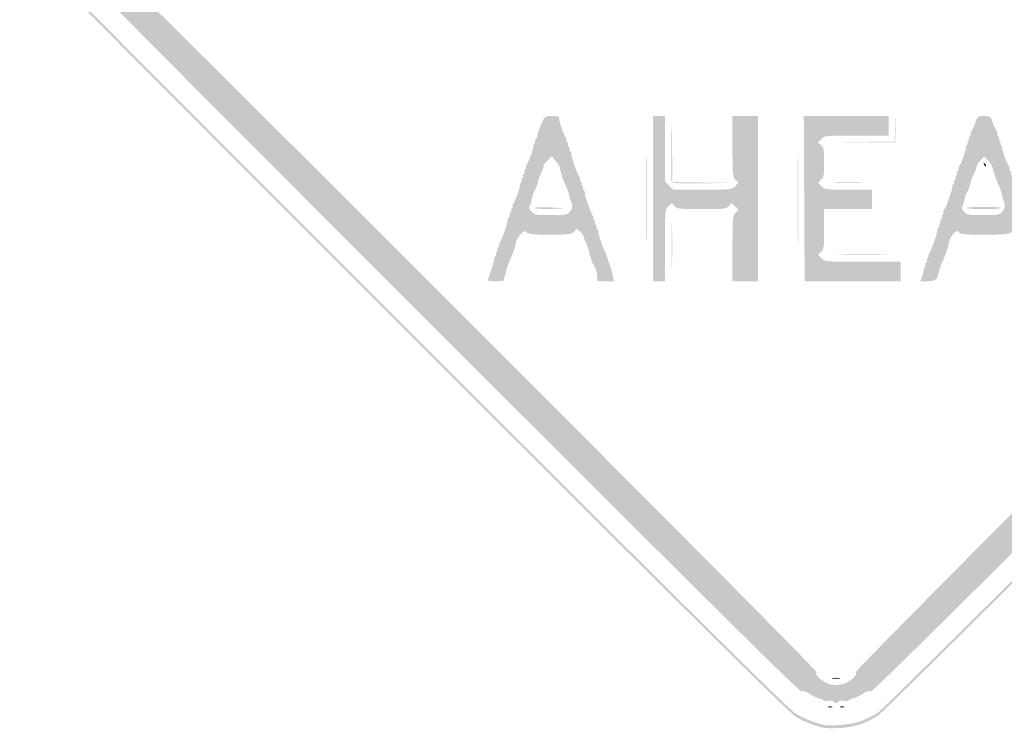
# Model space of a CAD drawing. Header units: inches. Extents: x -25.6 to 25.6, y -25.4 to 25.5.
# Tile 1 of 9: x -25.6 to 5.3, y -25.4 to -3.2. Entities that reach past the tile are written whole.
import ezdxf

# ---------------------------------------------------------------- set-up
doc = ezdxf.new("R2010")
doc.units = ezdxf.units.IN
doc.header["$MEASUREMENT"] = 0

msp = doc.modelspace()

# ---------------------------------------------------------------- hatches: boundary and pattern name
h = msp.add_hatch(color=7)
edge = h.paths.add_edge_path()
edge.add_spline(control_points=[(-0.401, -25.427), (-0.73, -25.343), (-1.002, -25.234), (-1.249, -25.09), (-1.471, -24.96), (-4.006, -22.452), (-13.073, -13.393), (-19.42, -7.051), (-24.718, -1.732), (-24.846, -1.573), (-25.518, -0.737), (-25.628, 0.167), (-25.17, 1.077), (-24.993, 1.429), (-24.691, 1.735), (-13.142, 13.271)], knot_values=[0, 0, 0, 0, 1, 1, 1, 2, 2, 2, 3, 3, 3, 4, 4, 4, 5, 5, 5, 5], degree=3, periodic=0)
edge.add_line((-13.142, 13.271), (-1.296, 25.104))
edge.add_line((-1.296, 25.104), (-0.964, 25.234))
edge.add_spline(control_points=[(-0.964, 25.234), (-0.48, 25.425), (-0.074, 25.482), (0.326, 25.416), (0.675, 25.358), (1.173, 25.164), (1.367, 25.011), (1.432, 24.959), (6.773, 19.634), (13.237, 13.177), (24.952, 1.475), (24.99, 1.437), (25.175, 1.061), (25.632, 0.135), (25.512, -0.754), (24.816, -1.603), (24.365, -2.153), (1.6, -24.862), (1.32, -25.041), (0.914, -25.3), (0.551, -25.417), (0.094, -25.435), (-0.126, -25.444), (-0.349, -25.44), (-0.401, -25.427)], knot_values=[0, 0, 0, 0, 1, 1, 1, 2, 2, 2, 3, 3, 3, 4, 4, 4, 5, 5, 5, 6, 6, 6, 7, 7, 7, 8, 8, 8, 8], degree=3, periodic=0)
edge = h.paths.add_edge_path(flags=0)
edge.add_spline(control_points=[(0.778, -25.219), (0.933, -25.16), (1.177, -25.038), (1.32, -24.947), (1.6, -24.768), (24.271, -2.153), (24.722, -1.603), (25.418, -0.754), (25.538, 0.135), (25.081, 1.061), (24.895, 1.437), (24.857, 1.476), (13.143, 13.183), (1.534, 24.785), (1.386, 24.93), (1.037, 25.095), (0.364, 25.414), (-0.234, 25.427), (-0.964, 25.14)], knot_values=[0, 0, 0, 0, 1, 1, 1, 2, 2, 2, 3, 3, 3, 4, 4, 4, 5, 5, 5, 6, 6, 6, 6], degree=3, periodic=0)
edge.add_line((-0.964, 25.14), (-1.296, 25.01))
edge.add_line((-1.296, 25.01), (-13.095, 13.224))
edge.add_spline(control_points=[(-13.095, 13.224), (-24.597, 1.734), (-24.899, 1.429), (-25.076, 1.077), (-25.534, 0.167), (-25.423, -0.737), (-24.752, -1.573), (-24.624, -1.732), (-19.347, -7.03), (-13.026, -13.346), (-3.996, -22.368), (-1.471, -24.865), (-1.249, -24.995), (-1.002, -25.14), (-0.73, -25.248), (-0.401, -25.332), (-0.181, -25.389), (0.501, -25.323), (0.778, -25.219)], knot_values=[0, 0, 0, 0, 1, 1, 1, 2, 2, 2, 3, 3, 3, 4, 4, 4, 5, 5, 5, 6, 6, 6, 6], degree=3, periodic=0)
h = msp.add_hatch(color=7)
edge = h.paths.add_edge_path()
edge.add_spline(control_points=[(-0.074, -24.603), (-0.091, -24.574), (-0.164, -24.562), (-0.235, -24.576), (-0.305, -24.591), (-0.383, -24.583), (-0.407, -24.559), (-0.43, -24.535), (-0.495, -24.509), (-0.55, -24.5), (-0.605, -24.492), (-0.734, -24.429), (-0.837, -24.361), (-0.979, -24.267), (-1.038, -24.25), (-1.079, -24.291), (-1.12, -24.332), (-3.971, -21.508), (-12.74, -12.74), (-21.797, -3.683), (-24.333, -1.121), (-24.289, -1.077), (-24.244, -1.033), (-24.258, -0.986), (-24.351, -0.864), (-24.417, -0.778), (-24.458, -0.707), (-24.443, -0.707), (-24.428, -0.707), (-24.442, -0.659), (-24.474, -0.601), (-24.506, -0.543), (-24.535, -0.474), (-24.539, -0.448), (-24.543, -0.422), (-24.55, -0.39), (-24.555, -0.377), (-24.568, -0.343), (-24.57, 0.298), (-24.557, 0.354), (-24.551, 0.379), (-24.543, 0.422), (-24.538, 0.448), (-24.525, 0.534), (-24.28, 0.983), (-24.229, 1.014), (-24.194, 1.036), (-24.196, 1.067), (-24.236, 1.115), (-24.285, 1.174), (-22.46, 3.019), (-12.763, 12.716), (-3.318, 22.162), (-1.22, 24.237), (-1.165, 24.192), (-1.113, 24.148), (-1.082, 24.155), (-1.019, 24.224), (-0.945, 24.306), (-0.772, 24.395), (-0.448, 24.518), (-0.37, 24.547), (-0.169, 24.571), (0, 24.571), (0.169, 24.571), (0.37, 24.547), (0.448, 24.518), (0.754, 24.402), (0.946, 24.307), (0.996, 24.246), (1.038, 24.196), (1.064, 24.194), (1.117, 24.238), (1.173, 24.285), (3.192, 22.288), (12.716, 12.763), (22.241, 3.239), (24.237, 1.22), (24.191, 1.164), (24.147, 1.111), (24.151, 1.084), (24.21, 1.035), (24.282, 0.974), (24.524, 0.544), (24.538, 0.448), (24.543, 0.422), (24.551, 0.379), (24.557, 0.354), (24.57, 0.298), (24.568, -0.343), (24.555, -0.377), (24.55, -0.39), (24.543, -0.422), (24.539, -0.448), (24.535, -0.474), (24.506, -0.543), (24.474, -0.601), (24.442, -0.659), (24.428, -0.707), (24.443, -0.707), (24.458, -0.707), (24.417, -0.778), (24.351, -0.864), (24.258, -0.986), (24.244, -1.033), (24.289, -1.077), (24.333, -1.121), (21.797, -3.683), (12.74, -12.74), (3.971, -21.508), (1.12, -24.332), (1.079, -24.291), (1.038, -24.25), (0.979, -24.267), (0.837, -24.361), (0.734, -24.429), (0.605, -24.492), (0.55, -24.5), (0.495, -24.509), (0.43, -24.535), (0.407, -24.559), (0.383, -24.583), (0.305, -24.591), (0.235, -24.576), (0.164, -24.562), (0.091, -24.574), (0.074, -24.603), (0.056, -24.631), (0.023, -24.654), (0, -24.654), (-0.023, -24.654), (-0.056, -24.631), (-0.074, -24.603)], knot_values=[0, 0, 0, 0, 1, 1, 1, 2, 2, 2, 3, 3, 3, 4, 4, 4, 5, 5, 5, 6, 6, 6, 7, 7, 7, 8, 8, 8, 9, 9, 9, 10, 10, 10, 11, 11, 11, 12, 12, 12, 13, 13, 13, 14, 14, 14, 15, 15, 15, 16, 16, 16, 17, 17, 17, 18, 18, 18, 19, 19, 19, 20, 20, 20, 21, 21, 21, 22, 22, 22, 23, 23, 23, 24, 24, 24, 25, 25, 25, 26, 26, 26, 27, 27, 27, 28, 28, 28, 29, 29, 29, 30, 30, 30, 31, 31, 31, 32, 32, 32, 33, 33, 33, 34, 34, 34, 35, 35, 35, 36, 36, 36, 37, 37, 37, 38, 38, 38, 39, 39, 39, 40, 40, 40, 41, 41, 41, 42, 42, 42, 43, 43, 43, 44, 44, 44, 44], degree=3, periodic=0)
edge = h.paths.add_edge_path(flags=0)
edge.add_spline(control_points=[(0.296, -24.024), (0.496, -23.939), (0.687, -23.734), (0.611, -23.687), (0.575, -23.665), (4.673, -19.533), (12.096, -12.111), (20.323, -3.884), (23.652, -0.583), (23.692, -0.616), (23.762, -0.674), (24.059, -0.35), (24.023, -0.256), (24.01, -0.22), (24.019, -0.179), (24.044, -0.164), (24.097, -0.131), (24.104, 0.11), (24.053, 0.161), (24.019, 0.195), (24.013, 0.216), (24, 0.341), (23.997, 0.373), (21.476, 2.918), (18.399, 5.996), (14.658, 9.737), (12.786, 11.578), (12.752, 11.55), (12.676, 11.487), (0.592, 23.578), (0.661, 23.647), (0.697, 23.683), (0.664, 23.74), (0.543, 23.846), (0.45, 23.928), (0.348, 23.997), (0.317, 24), (0.217, 24.009), (0.167, 24.022), (0.082, 24.061), (0.037, 24.082), (-0.037, 24.082), (-0.082, 24.061), (-0.167, 24.022), (-0.217, 24.009), (-0.317, 24), (-0.348, 23.997), (-0.45, 23.928), (-0.543, 23.846), (-0.664, 23.74), (-0.697, 23.683), (-0.661, 23.647), (-0.592, 23.578), (-12.676, 11.487), (-12.752, 11.55), (-12.786, 11.578), (-14.658, 9.737), (-18.399, 5.996), (-21.476, 2.918), (-23.997, 0.373), (-24, 0.341), (-24.013, 0.216), (-24.019, 0.195), (-24.053, 0.161), (-24.104, 0.11), (-24.097, -0.131), (-24.044, -0.164), (-24.019, -0.179), (-24.009, -0.218), (-24.021, -0.249), (-24.056, -0.341), (-23.76, -0.673), (-23.693, -0.617), (-23.652, -0.583), (-20.436, -3.77), (-12.096, -12.111), (-4.673, -19.533), (-0.575, -23.665), (-0.611, -23.687), (-0.651, -23.712), (-0.636, -23.756), (-0.557, -23.84), (-0.34, -24.076), (0.002, -24.15), (0.296, -24.024)], knot_values=[0, 0, 0, 0, 1, 1, 1, 2, 2, 2, 3, 3, 3, 4, 4, 4, 5, 5, 5, 6, 6, 6, 7, 7, 7, 8, 8, 8, 9, 9, 9, 10, 10, 10, 11, 11, 11, 12, 12, 12, 13, 13, 13, 14, 14, 14, 15, 15, 15, 16, 16, 16, 17, 17, 17, 18, 18, 18, 19, 19, 19, 20, 20, 20, 21, 21, 21, 22, 22, 22, 23, 23, 23, 24, 24, 24, 25, 25, 25, 26, 26, 26, 27, 27, 27, 28, 28, 28, 28], degree=3, periodic=0)
h = msp.add_hatch(color=7)
edge = h.paths.add_edge_path()
edge.add_spline(control_points=[(-10.937, -11.393), (-10.937, -11.384), (-10.885, -11.225), (-10.822, -11.039), (-10.758, -10.853), (-10.718, -10.701), (-10.733, -10.701), (-10.748, -10.701), (-10.733, -10.669), (-10.701, -10.63), (-10.669, -10.591), (-10.658, -10.559), (-10.677, -10.559), (-10.697, -10.559), (-10.686, -10.528), (-10.654, -10.489), (-10.621, -10.45), (-10.611, -10.418), (-10.63, -10.418), (-10.649, -10.418), (-10.639, -10.386), (-10.607, -10.347), (-10.574, -10.308), (-10.564, -10.277), (-10.583, -10.277), (-10.602, -10.277), (-10.594, -10.248), (-10.564, -10.212), (-10.5, -10.134), (-10.271, -9.475), (-10.309, -9.475), (-10.323, -9.475), (-10.309, -9.443), (-10.277, -9.405), (-10.244, -9.366), (-10.234, -9.334), (-10.253, -9.334), (-10.272, -9.334), (-10.262, -9.302), (-10.229, -9.263), (-10.197, -9.224), (-10.187, -9.192), (-10.206, -9.192), (-10.225, -9.192), (-10.215, -9.161), (-10.182, -9.122), (-10.15, -9.083), (-10.139, -9.051), (-10.159, -9.051), (-10.178, -9.051), (-10.17, -9.022), (-10.141, -8.987), (-10.076, -8.909), (-9.894, -8.391), (-9.931, -8.391), (-9.946, -8.391), (-9.932, -8.359), (-9.899, -8.32), (-9.867, -8.281), (-9.857, -8.25), (-9.876, -8.25), (-9.895, -8.25), (-9.885, -8.218), (-9.852, -8.179), (-9.82, -8.14), (-9.809, -8.108), (-9.829, -8.108), (-9.848, -8.108), (-9.837, -8.076), (-9.805, -8.037), (-9.773, -7.999), (-9.762, -7.967), (-9.782, -7.967), (-9.801, -7.967), (-9.79, -7.935), (-9.758, -7.896), (-9.726, -7.857), (-9.715, -7.825), (-9.735, -7.825), (-9.754, -7.825), (-9.746, -7.796), (-9.716, -7.761), (-9.652, -7.683), (-9.47, -7.165), (-9.507, -7.165), (-9.522, -7.165), (-9.508, -7.134), (-9.475, -7.095), (-9.443, -7.056), (-9.432, -7.024), (-9.452, -7.024), (-9.471, -7.024), (-9.465, -6.997), (-9.438, -6.965), (-9.411, -6.933), (-9.387, -6.89), (-9.385, -6.871), (-9.383, -6.851), (-9.378, -6.825), (-9.375, -6.812), (-9.372, -6.799), (-9.364, -6.767), (-9.357, -6.741), (-9.351, -6.715), (-9.34, -6.683), (-9.334, -6.67), (-9.327, -6.657), (-9.317, -6.631), (-9.312, -6.611), (-9.306, -6.592), (-9.266, -6.497), (-9.223, -6.399), (-9.147, -6.229), (-9.136, -6.223), (-8.906, -6.223), (-8.775, -6.223), (-8.68, -6.241), (-8.694, -6.264), (-8.724, -6.313), (-8.557, -6.82), (-8.48, -6.913), (-8.451, -6.948), (-8.442, -6.977), (-8.462, -6.977), (-8.481, -6.977), (-8.47, -7.009), (-8.438, -7.047), (-8.406, -7.086), (-8.395, -7.118), (-8.415, -7.118), (-8.434, -7.118), (-8.423, -7.15), (-8.391, -7.189), (-8.359, -7.228), (-8.348, -7.26), (-8.367, -7.26), (-8.387, -7.26), (-8.376, -7.291), (-8.344, -7.33), (-8.312, -7.369), (-8.297, -7.401), (-8.312, -7.401), (-8.349, -7.401), (-8.121, -8.06), (-8.056, -8.138), (-8.026, -8.173), (-8.018, -8.202), (-8.037, -8.202), (-8.057, -8.202), (-8.046, -8.234), (-8.014, -8.273), (-7.982, -8.312), (-7.971, -8.344), (-7.99, -8.344), (-8.01, -8.344), (-7.999, -8.376), (-7.967, -8.415), (-7.934, -8.453), (-7.924, -8.485), (-7.943, -8.485), (-7.962, -8.485), (-7.952, -8.517), (-7.92, -8.556), (-7.887, -8.595), (-7.873, -8.627), (-7.887, -8.627), (-7.925, -8.627), (-7.696, -9.285), (-7.632, -9.363), (-7.602, -9.399), (-7.594, -9.428), (-7.613, -9.428), (-7.632, -9.428), (-7.622, -9.46), (-7.59, -9.499), (-7.557, -9.538), (-7.547, -9.57), (-7.566, -9.57), (-7.585, -9.57), (-7.575, -9.601), (-7.542, -9.64), (-7.51, -9.679), (-7.5, -9.711), (-7.519, -9.711), (-7.538, -9.711), (-7.528, -9.743), (-7.495, -9.782), (-7.463, -9.821), (-7.449, -9.852), (-7.463, -9.852), (-7.493, -9.852), (-7.334, -10.336), (-7.274, -10.431), (-7.254, -10.463), (-7.235, -10.505), (-7.231, -10.524), (-7.227, -10.544), (-7.219, -10.57), (-7.212, -10.583), (-7.206, -10.596), (-7.195, -10.628), (-7.189, -10.654), (-7.182, -10.68), (-7.172, -10.711), (-7.165, -10.724), (-7.159, -10.737), (-7.148, -10.769), (-7.142, -10.795), (-7.135, -10.821), (-7.125, -10.853), (-7.118, -10.866), (-7.112, -10.879), (-7.101, -10.911), (-7.095, -10.937), (-7.088, -10.963), (-7.079, -10.989), (-7.073, -10.996), (-7.068, -11.002), (-7.057, -11.039), (-7.049, -11.078), (-7.041, -11.117), (-7.019, -11.207), (-7, -11.278)], knot_values=[0, 0, 0, 0, 1, 1, 1, 2, 2, 2, 3, 3, 3, 4, 4, 4, 5, 5, 5, 6, 6, 6, 7, 7, 7, 8, 8, 8, 9, 9, 9, 10, 10, 10, 11, 11, 11, 12, 12, 12, 13, 13, 13, 14, 14, 14, 15, 15, 15, 16, 16, 16, 17, 17, 17, 18, 18, 18, 19, 19, 19, 20, 20, 20, 21, 21, 21, 22, 22, 22, 23, 23, 23, 24, 24, 24, 25, 25, 25, 26, 26, 26, 27, 27, 27, 28, 28, 28, 29, 29, 29, 30, 30, 30, 31, 31, 31, 32, 32, 32, 33, 33, 33, 34, 34, 34, 35, 35, 35, 36, 36, 36, 37, 37, 37, 38, 38, 38, 39, 39, 39, 40, 40, 40, 41, 41, 41, 42, 42, 42, 43, 43, 43, 44, 44, 44, 45, 45, 45, 46, 46, 46, 47, 47, 47, 48, 48, 48, 49, 49, 49, 50, 50, 50, 51, 51, 51, 52, 52, 52, 53, 53, 53, 54, 54, 54, 55, 55, 55, 56, 56, 56, 57, 57, 57, 58, 58, 58, 59, 59, 59, 60, 60, 60, 61, 61, 61, 62, 62, 62, 63, 63, 63, 64, 64, 64, 65, 65, 65, 66, 66, 66, 67, 67, 67, 68, 68, 68, 69, 69, 69, 70, 70, 70, 71, 71, 71, 72, 72, 72, 73, 73, 73, 74, 74, 74, 74], degree=3, periodic=0)
edge.add_line((-7, -11.278), (-6.967, -11.408))
edge.add_line((-6.967, -11.408), (-7.264, -11.408))
edge.add_spline(control_points=[(-7.264, -11.408), (-7.483, -11.408), (-7.547, -11.394), (-7.509, -11.355), (-7.458, -11.305), (-7.523, -11.033), (-7.623, -10.875), (-7.643, -10.844), (-7.662, -10.803), (-7.665, -10.783), (-7.669, -10.764), (-7.677, -10.737), (-7.684, -10.724), (-7.69, -10.711), (-7.701, -10.68), (-7.707, -10.654), (-7.714, -10.628), (-7.723, -10.601), (-7.729, -10.595), (-7.734, -10.588), (-7.747, -10.535), (-7.758, -10.476), (-7.769, -10.417), (-7.813, -10.289), (-7.856, -10.193), (-7.899, -10.096), (-7.932, -10.004), (-7.929, -9.988), (-7.926, -9.972), (-7.972, -9.914), (-8.032, -9.858)], knot_values=[0, 0, 0, 0, 1, 1, 1, 2, 2, 2, 3, 3, 3, 4, 4, 4, 5, 5, 5, 6, 6, 6, 7, 7, 7, 8, 8, 8, 9, 9, 9, 10, 10, 10, 10], degree=3, periodic=0)
edge.add_line((-8.032, -9.858), (-8.139, -9.757))
edge.add_line((-8.139, -9.757), (-8.225, -9.852))
edge.add_spline(control_points=[(-8.225, -9.852), (-8.304, -9.938), (-8.37, -9.947), (-8.972, -9.947), (-9.501, -9.947), (-9.649, -9.932), (-9.713, -9.874), (-9.786, -9.808), (-9.804, -9.814), (-9.917, -9.948), (-9.985, -10.029), (-10.044, -10.125), (-10.047, -10.162), (-10.053, -10.237), (-10.07, -10.311), (-10.088, -10.347), (-10.095, -10.36), (-10.105, -10.392), (-10.112, -10.418), (-10.118, -10.444), (-10.129, -10.476), (-10.135, -10.489), (-10.142, -10.502), (-10.152, -10.528), (-10.157, -10.548), (-10.163, -10.567), (-10.203, -10.662), (-10.246, -10.759), (-10.289, -10.855), (-10.333, -10.982), (-10.344, -11.041), (-10.355, -11.1), (-10.368, -11.154), (-10.373, -11.161), (-10.378, -11.167), (-10.388, -11.194), (-10.394, -11.219), (-10.401, -11.245), (-10.411, -11.282), (-10.418, -11.302), (-10.424, -11.321), (-10.427, -11.353), (-10.424, -11.373), (-10.421, -11.392), (-10.535, -11.408), (-10.677, -11.408), (-10.82, -11.408), (-10.937, -11.401), (-10.937, -11.393)], knot_values=[0, 0, 0, 0, 1, 1, 1, 2, 2, 2, 3, 3, 3, 4, 4, 4, 5, 5, 5, 6, 6, 6, 7, 7, 7, 8, 8, 8, 9, 9, 9, 10, 10, 10, 11, 11, 11, 12, 12, 12, 13, 13, 13, 14, 14, 14, 15, 15, 15, 16, 16, 16, 16], degree=3, periodic=0)
edge = h.paths.add_edge_path(flags=0)
edge.add_spline(control_points=[(-8.361, -9.228), (-8.278, -9.134), (-8.258, -9.057), (-8.297, -8.98), (-8.303, -8.967), (-8.314, -8.935), (-8.32, -8.91), (-8.327, -8.884), (-8.336, -8.857), (-8.341, -8.851), (-8.347, -8.844), (-8.36, -8.791), (-8.371, -8.732), (-8.382, -8.672), (-8.426, -8.545), (-8.469, -8.449), (-8.512, -8.352), (-8.552, -8.257), (-8.558, -8.238), (-8.563, -8.218), (-8.573, -8.192), (-8.58, -8.179), (-8.586, -8.166), (-8.597, -8.134), (-8.603, -8.108), (-8.61, -8.082), (-8.62, -8.05), (-8.627, -8.037), (-8.645, -8.001), (-8.661, -7.927), (-8.668, -7.853), (-8.671, -7.816), (-8.73, -7.719), (-8.798, -7.638)], knot_values=[0, 0, 0, 0, 1, 1, 1, 2, 2, 2, 3, 3, 3, 4, 4, 4, 5, 5, 5, 6, 6, 6, 7, 7, 7, 8, 8, 8, 9, 9, 9, 10, 10, 10, 11, 11, 11, 11], degree=3, periodic=0)
edge.add_line((-8.798, -7.638), (-8.922, -7.49))
edge.add_line((-8.922, -7.49), (-9.055, -7.617))
edge.add_spline(control_points=[(-9.055, -7.617), (-9.128, -7.687), (-9.186, -7.757), (-9.185, -7.773), (-9.183, -7.789), (-9.186, -7.818), (-9.193, -7.837), (-9.199, -7.857), (-9.208, -7.888), (-9.212, -7.908), (-9.216, -7.927), (-9.245, -7.989), (-9.276, -8.046), (-9.308, -8.102), (-9.342, -8.198), (-9.354, -8.258), (-9.365, -8.318), (-9.378, -8.373), (-9.383, -8.379), (-9.389, -8.386), (-9.396, -8.407), (-9.4, -8.426), (-9.404, -8.446), (-9.434, -8.508), (-9.465, -8.564), (-9.496, -8.621), (-9.531, -8.716), (-9.542, -8.776), (-9.553, -8.837), (-9.564, -8.891), (-9.566, -8.898), (-9.568, -8.904), (-9.571, -8.925), (-9.574, -8.945), (-9.576, -8.964), (-9.6, -9.007), (-9.628, -9.041), (-9.664, -9.085), (-9.649, -9.132), (-9.568, -9.217), (-9.465, -9.327), (-9.43, -9.334), (-8.957, -9.334), (-8.495, -9.334), (-8.447, -9.325), (-8.361, -9.228)], knot_values=[0, 0, 0, 0, 1, 1, 1, 2, 2, 2, 3, 3, 3, 4, 4, 4, 5, 5, 5, 6, 6, 6, 7, 7, 7, 8, 8, 8, 9, 9, 9, 10, 10, 10, 11, 11, 11, 12, 12, 12, 13, 13, 13, 14, 14, 14, 15, 15, 15, 15], degree=3, periodic=0)
h = msp.add_hatch(color=7)
edge = h.paths.add_edge_path()
edge.add_line((-5.751, -8.815), (-5.751, -6.223))
edge.add_line((-5.751, -6.223), (-5.563, -6.223))
edge.add_line((-5.563, -6.223), (-5.374, -6.223))
edge.add_line((-5.374, -6.223), (-5.374, -7.251))
edge.add_line((-5.374, -7.251), (-5.374, -8.279))
edge.add_line((-5.374, -8.279), (-5.242, -8.406))
edge.add_line((-5.242, -8.406), (-5.11, -8.532))
edge.add_line((-5.11, -8.532), (-4.189, -8.532))
edge.add_spline(control_points=[(-4.189, -8.532), (-3.287, -8.532), (-3.267, -8.53), (-3.166, -8.423)], knot_values=[0, 0, 0, 0, 1, 1, 1, 1], degree=3, periodic=0)
edge.add_line((-3.166, -8.423), (-3.063, -8.313))
edge.add_line((-3.063, -8.313), (-3.158, -8.227))
edge.add_spline(control_points=[(-3.158, -8.227), (-3.247, -8.146), (-3.253, -8.083), (-3.253, -7.182)], knot_values=[0, 0, 0, 0, 1, 1, 1, 1], degree=3, periodic=0)
edge.add_line((-3.253, -7.182), (-3.253, -6.223))
edge.add_line((-3.253, -6.223), (-2.852, -6.223))
edge.add_line((-2.852, -6.223), (-2.451, -6.223))
edge.add_line((-2.451, -6.223), (-2.451, -8.815))
edge.add_line((-2.451, -8.815), (-2.451, -11.408))
edge.add_line((-2.451, -11.408), (-2.852, -11.408))
edge.add_line((-2.852, -11.408), (-3.253, -11.408))
edge.add_line((-3.253, -11.408), (-3.253, -10.386))
edge.add_spline(control_points=[(-3.253, -10.386), (-3.253, -9.427), (-3.247, -9.357), (-3.158, -9.263)], knot_values=[0, 0, 0, 0, 1, 1, 1, 1], degree=3, periodic=0)
edge.add_line((-3.158, -9.263), (-3.064, -9.162))
edge.add_line((-3.064, -9.162), (-3.174, -9.059))
edge.add_line((-3.174, -9.059), (-3.284, -8.955))
edge.add_line((-3.284, -8.955), (-3.37, -9.05))
edge.add_spline(control_points=[(-3.37, -9.05), (-3.449, -9.138), (-3.514, -9.145), (-4.219, -9.145), (-4.924, -9.145), (-4.989, -9.138), (-5.068, -9.05)], knot_values=[0, 0, 0, 0, 1, 1, 1, 2, 2, 2, 2], degree=3, periodic=0)
edge.add_line((-5.068, -9.05), (-5.154, -8.955))
edge.add_line((-5.154, -8.955), (-5.264, -9.058))
edge.add_spline(control_points=[(-5.264, -9.058), (-5.373, -9.161), (-5.374, -9.169), (-5.374, -10.285)], knot_values=[0, 0, 0, 0, 1, 1, 1, 1], degree=3, periodic=0)
edge.add_line((-5.374, -10.285), (-5.374, -11.408))
edge.add_line((-5.374, -11.408), (-5.563, -11.408))
edge.add_line((-5.563, -11.408), (-5.751, -11.408))
edge.add_line((-5.751, -11.408), (-5.751, -8.815))
h = msp.add_hatch(color=7)
edge = h.paths.add_edge_path()
edge.add_spline(control_points=[(-5.164, -8.284), (-5.177, -8.251), (-5.181, -7.768), (-5.174, -7.211)], knot_values=[0, 0, 0, 0, 1, 1, 1, 1], degree=3, periodic=0)
edge.add_line((-5.174, -7.211), (-5.16, -6.199))
edge.add_line((-5.16, -6.199), (-5.149, -7.247))
edge.add_line((-5.149, -7.247), (-5.138, -8.295))
edge.add_line((-5.138, -8.295), (-4.184, -8.309))
edge.add_line((-4.184, -8.309), (-3.229, -8.322))
edge.add_line((-3.229, -8.322), (-4.185, -8.333))
edge.add_spline(control_points=[(-4.185, -8.333), (-4.924, -8.341), (-5.147, -8.33), (-5.164, -8.284)], knot_values=[0, 0, 0, 0, 1, 1, 1, 1], degree=3, periodic=0)
h = msp.add_hatch(color=7)
edge = h.paths.add_edge_path()
edge.add_line((-1.001, -8.815), (-1.014, -6.223))
edge.add_line((-1.014, -6.223), (0.318, -6.223))
edge.add_line((0.318, -6.223), (1.65, -6.223))
edge.add_line((1.65, -6.223), (1.65, -6.529))
edge.add_line((1.65, -6.529), (1.65, -6.835))
edge.add_line((1.65, -6.835), (0.645, -6.835))
edge.add_spline(control_points=[(0.645, -6.835), (-0.347, -6.835), (-0.362, -6.837), (-0.464, -6.945)], knot_values=[0, 0, 0, 0, 1, 1, 1, 1], degree=3, periodic=0)
edge.add_line((-0.464, -6.945), (-0.567, -7.055))
edge.add_line((-0.567, -7.055), (-0.472, -7.141))
edge.add_spline(control_points=[(-0.472, -7.141), (-0.389, -7.216), (-0.377, -7.286), (-0.377, -7.684), (-0.377, -8.082), (-0.389, -8.152), (-0.472, -8.227)], knot_values=[0, 0, 0, 0, 1, 1, 1, 2, 2, 2, 2], degree=3, periodic=0)
edge.add_line((-0.472, -8.227), (-0.567, -8.313))
edge.add_line((-0.567, -8.313), (-0.464, -8.423))
edge.add_spline(control_points=[(-0.464, -8.423), (-0.364, -8.529), (-0.335, -8.532), (0.385, -8.532)], knot_values=[0, 0, 0, 0, 1, 1, 1, 1], degree=3, periodic=0)
edge.add_line((0.385, -8.532), (1.131, -8.532))
edge.add_line((1.131, -8.532), (1.131, -8.839))
edge.add_line((1.131, -8.839), (1.131, -9.145))
edge.add_line((1.131, -9.145), (0.377, -9.145))
edge.add_line((0.377, -9.145), (-0.377, -9.145))
edge.add_line((-0.377, -9.145), (-0.377, -9.774))
edge.add_spline(control_points=[(-0.377, -9.774), (-0.377, -10.345), (-0.386, -10.411), (-0.472, -10.489)], knot_values=[0, 0, 0, 0, 1, 1, 1, 1], degree=3, periodic=0)
edge.add_line((-0.472, -10.489), (-0.567, -10.575))
edge.add_line((-0.567, -10.575), (-0.464, -10.685))
edge.add_spline(control_points=[(-0.464, -10.685), (-0.361, -10.795), (-0.356, -10.795), (0.833, -10.795)], knot_values=[0, 0, 0, 0, 1, 1, 1, 1], degree=3, periodic=0)
edge.add_line((0.833, -10.795), (2.027, -10.795))
edge.add_line((2.027, -10.795), (2.027, -11.102))
edge.add_line((2.027, -11.102), (2.027, -11.408))
edge.add_line((2.027, -11.408), (0.519, -11.408))
edge.add_line((0.519, -11.408), (-0.988, -11.408))
edge.add_line((-0.988, -11.408), (-1.001, -8.815))
msp.add_hatch(color=7).paths.add_polyline_path([(0.729, -7.036), (1.835, -7.022), (1.852, -6.611), (1.868, -6.199), (1.865, -6.623), (1.862, -7.047), (0.742, -7.049), (-0.377, -7.05), (0.729, -7.036)])
h = msp.add_hatch(color=7)
edge = h.paths.add_edge_path()
edge.add_spline(control_points=[(2.711, -11.219), (2.747, -11.116), (2.765, -11.031), (2.75, -11.031), (2.735, -11.031), (2.749, -10.999), (2.781, -10.96), (2.814, -10.921), (2.824, -10.889), (2.805, -10.889), (2.786, -10.889), (2.796, -10.858), (2.828, -10.819), (2.861, -10.78), (2.871, -10.748), (2.852, -10.748), (2.833, -10.748), (2.843, -10.716), (2.876, -10.677), (2.908, -10.638), (2.918, -10.607), (2.899, -10.607), (2.88, -10.607), (2.888, -10.578), (2.918, -10.542), (2.982, -10.464), (3.211, -9.805), (3.173, -9.805), (3.159, -9.805), (3.173, -9.773), (3.206, -9.735), (3.238, -9.696), (3.248, -9.664), (3.229, -9.664), (3.21, -9.664), (3.22, -9.632), (3.253, -9.593), (3.285, -9.554), (3.296, -9.522), (3.276, -9.522), (3.257, -9.522), (3.268, -9.491), (3.3, -9.452), (3.332, -9.413), (3.343, -9.381), (3.323, -9.381), (3.304, -9.381), (3.315, -9.349), (3.347, -9.31), (3.379, -9.271), (3.39, -9.24), (3.371, -9.24), (3.351, -9.24), (3.36, -9.21), (3.389, -9.175), (3.454, -9.097), (3.682, -8.438), (3.645, -8.438), (3.63, -8.438), (3.645, -8.406), (3.677, -8.367), (3.709, -8.329), (3.72, -8.297), (3.701, -8.297), (3.681, -8.297), (3.692, -8.265), (3.724, -8.226), (3.756, -8.187), (3.767, -8.155), (3.748, -8.155), (3.728, -8.155), (3.739, -8.123), (3.771, -8.085), (3.804, -8.046), (3.814, -8.014), (3.795, -8.014), (3.775, -8.014), (3.786, -7.982), (3.818, -7.943), (3.851, -7.904), (3.861, -7.872), (3.842, -7.872), (3.823, -7.872), (3.831, -7.844), (3.86, -7.808), (3.925, -7.73), (4.107, -7.212), (4.069, -7.212), (4.055, -7.212), (4.069, -7.181), (4.101, -7.142), (4.133, -7.103), (4.144, -7.071), (4.125, -7.071), (4.105, -7.071), (4.116, -7.039), (4.148, -7), (4.181, -6.961), (4.191, -6.93), (4.172, -6.93), (4.153, -6.93), (4.163, -6.898), (4.196, -6.859), (4.228, -6.82), (4.24, -6.788), (4.224, -6.788), (4.207, -6.788), (4.223, -6.74), (4.26, -6.682), (4.296, -6.624), (4.352, -6.497), (4.382, -6.399), (4.436, -6.231), (4.448, -6.223), (4.643, -6.223), (4.839, -6.223), (4.851, -6.231), (4.904, -6.399), (4.935, -6.497), (4.99, -6.624), (5.027, -6.682), (5.063, -6.74), (5.08, -6.788), (5.063, -6.788), (5.046, -6.788), (5.059, -6.82), (5.091, -6.859), (5.123, -6.898), (5.134, -6.93), (5.115, -6.93), (5.095, -6.93), (5.106, -6.961), (5.138, -7), (5.171, -7.039), (5.181, -7.071), (5.162, -7.071), (5.143, -7.071), (5.153, -7.103), (5.185, -7.142), (5.218, -7.181), (5.232, -7.212), (5.217, -7.212), (5.18, -7.212), (5.362, -7.73), (5.427, -7.808), (5.456, -7.844), (5.464, -7.872), (5.445, -7.872), (5.425, -7.872), (5.436, -7.904), (5.468, -7.943), (5.501, -7.982), (5.511, -8.014), (5.492, -8.014), (5.473, -8.014), (5.483, -8.046), (5.515, -8.085), (5.548, -8.123), (5.558, -8.155), (5.539, -8.155), (5.52, -8.155), (5.53, -8.187), (5.563, -8.226), (5.595, -8.265), (5.605, -8.297), (5.586, -8.297), (5.567, -8.297), (5.577, -8.329), (5.61, -8.367), (5.642, -8.406), (5.656, -8.438), (5.642, -8.438), (5.604, -8.438), (5.833, -9.097), (5.898, -9.175), (5.927, -9.21), (5.935, -9.24), (5.916, -9.24), (5.897, -9.24), (5.907, -9.271), (5.94, -9.31), (5.972, -9.349), (5.983, -9.381), (5.963, -9.381), (5.944, -9.381), (5.955, -9.413), (5.987, -9.452), (6.019, -9.491), (6.03, -9.522), (6.01, -9.522), (5.991, -9.522), (6.002, -9.554), (6.034, -9.593), (6.066, -9.632), (6.077, -9.664), (6.058, -9.664), (6.038, -9.664), (6.049, -9.696), (6.081, -9.735), (6.113, -9.773), (6.128, -9.805), (6.113, -9.805), (6.076, -9.805), (6.304, -10.464), (6.369, -10.542), (6.398, -10.578), (6.407, -10.607), (6.388, -10.607), (6.368, -10.607), (6.379, -10.638), (6.411, -10.677), (6.443, -10.716), (6.454, -10.748), (6.435, -10.748), (6.415, -10.748), (6.426, -10.78), (6.458, -10.819), (6.491, -10.858), (6.501, -10.889), (6.482, -10.889), (6.463, -10.889), (6.473, -10.921), (6.505, -10.96), (6.538, -10.999), (6.552, -11.031), (6.537, -11.031), (6.522, -11.031), (6.54, -11.116), (6.576, -11.219)], knot_values=[0, 0, 0, 0, 1, 1, 1, 2, 2, 2, 3, 3, 3, 4, 4, 4, 5, 5, 5, 6, 6, 6, 7, 7, 7, 8, 8, 8, 9, 9, 9, 10, 10, 10, 11, 11, 11, 12, 12, 12, 13, 13, 13, 14, 14, 14, 15, 15, 15, 16, 16, 16, 17, 17, 17, 18, 18, 18, 19, 19, 19, 20, 20, 20, 21, 21, 21, 22, 22, 22, 23, 23, 23, 24, 24, 24, 25, 25, 25, 26, 26, 26, 27, 27, 27, 28, 28, 28, 29, 29, 29, 30, 30, 30, 31, 31, 31, 32, 32, 32, 33, 33, 33, 34, 34, 34, 35, 35, 35, 36, 36, 36, 37, 37, 37, 38, 38, 38, 39, 39, 39, 40, 40, 40, 41, 41, 41, 42, 42, 42, 43, 43, 43, 44, 44, 44, 45, 45, 45, 46, 46, 46, 47, 47, 47, 48, 48, 48, 49, 49, 49, 50, 50, 50, 51, 51, 51, 52, 52, 52, 53, 53, 53, 54, 54, 54, 55, 55, 55, 56, 56, 56, 57, 57, 57, 58, 58, 58, 59, 59, 59, 60, 60, 60, 61, 61, 61, 62, 62, 62, 63, 63, 63, 64, 64, 64, 65, 65, 65, 66, 66, 66, 67, 67, 67, 68, 68, 68, 69, 69, 69, 70, 70, 70, 71, 71, 71, 72, 72, 72, 73, 73, 73, 74, 74, 74, 75, 75, 75, 76, 76, 76, 76], degree=3, periodic=0)
edge.add_line((6.576, -11.219), (6.643, -11.408))
edge.add_line((6.643, -11.408), (6.412, -11.408))
edge.add_spline(control_points=[(6.412, -11.408), (6.181, -11.408), (6.12, -11.369), (6.094, -11.206), (6.087, -11.16), (6.046, -11.044), (6.003, -10.947), (5.96, -10.851), (5.92, -10.756), (5.914, -10.736), (5.909, -10.717), (5.899, -10.69), (5.893, -10.677), (5.886, -10.664), (5.875, -10.633), (5.869, -10.607), (5.863, -10.581), (5.853, -10.554), (5.848, -10.548), (5.842, -10.541), (5.831, -10.5), (5.823, -10.456), (5.76, -10.131), (5.521, -9.775), (5.447, -9.896), (5.427, -9.929), (5.151, -9.947), (4.67, -9.947), (4.057, -9.947), (3.913, -9.934), (3.864, -9.874), (3.811, -9.81), (3.792, -9.814), (3.696, -9.904), (3.636, -9.96), (3.572, -10.072), (3.552, -10.153), (3.533, -10.234), (3.513, -10.316), (3.509, -10.336), (3.504, -10.355), (3.495, -10.382), (3.488, -10.394), (3.482, -10.407), (3.471, -10.439), (3.465, -10.465), (3.458, -10.491), (3.448, -10.523), (3.441, -10.536), (3.435, -10.549), (3.425, -10.575), (3.419, -10.595), (3.414, -10.614), (3.374, -10.709), (3.331, -10.806), (3.288, -10.902), (3.244, -11.029), (3.233, -11.089), (3.222, -11.148), (3.208, -11.201), (3.203, -11.208), (3.198, -11.214), (3.191, -11.235), (3.187, -11.255), (3.166, -11.367), (3.083, -11.408), (2.875, -11.408)], knot_values=[0, 0, 0, 0, 1, 1, 1, 2, 2, 2, 3, 3, 3, 4, 4, 4, 5, 5, 5, 6, 6, 6, 7, 7, 7, 8, 8, 8, 9, 9, 9, 10, 10, 10, 11, 11, 11, 12, 12, 12, 13, 13, 13, 14, 14, 14, 15, 15, 15, 16, 16, 16, 17, 17, 17, 18, 18, 18, 19, 19, 19, 20, 20, 20, 21, 21, 21, 22, 22, 22, 22], degree=3, periodic=0)
edge.add_line((2.875, -11.408), (2.644, -11.408))
edge.add_line((2.644, -11.408), (2.711, -11.219))
edge = h.paths.add_edge_path(flags=0)
edge.add_spline(control_points=[(5.213, -9.228), (5.295, -9.133), (5.314, -9.053), (5.279, -8.945), (5.273, -8.925), (5.263, -8.888), (5.256, -8.862), (5.25, -8.836), (5.24, -8.81), (5.235, -8.803), (5.23, -8.797), (5.217, -8.743), (5.206, -8.684), (5.195, -8.625), (5.15, -8.498), (5.107, -8.402), (5.064, -8.305), (5.024, -8.21), (5.019, -8.191), (5.013, -8.171), (5.003, -8.145), (4.997, -8.132), (4.99, -8.119), (4.98, -8.087), (4.973, -8.061), (4.967, -8.035), (4.957, -8.009), (4.952, -8.002), (4.947, -7.996), (4.933, -7.938), (4.921, -7.874), (4.91, -7.81), (4.843, -7.698), (4.774, -7.625)], knot_values=[0, 0, 0, 0, 1, 1, 1, 2, 2, 2, 3, 3, 3, 4, 4, 4, 5, 5, 5, 6, 6, 6, 7, 7, 7, 8, 8, 8, 9, 9, 9, 10, 10, 10, 11, 11, 11, 11], degree=3, periodic=0)
edge.add_line((4.774, -7.625), (4.647, -7.493))
edge.add_line((4.647, -7.493), (4.536, -7.605))
edge.add_spline(control_points=[(4.536, -7.605), (4.475, -7.666), (4.417, -7.756), (4.408, -7.806), (4.399, -7.855), (4.387, -7.901), (4.382, -7.908), (4.377, -7.914), (4.369, -7.936), (4.365, -7.955), (4.361, -7.974), (4.331, -8.036), (4.3, -8.093), (4.269, -8.149), (4.234, -8.245), (4.223, -8.305), (4.212, -8.365), (4.198, -8.42), (4.193, -8.426), (4.188, -8.433), (4.18, -8.454), (4.176, -8.473), (4.172, -8.493), (4.143, -8.555), (4.112, -8.611), (4.08, -8.668), (4.045, -8.763), (4.034, -8.823), (4.023, -8.884), (4.01, -8.938), (4.005, -8.945), (3.999, -8.951), (3.993, -8.976), (3.989, -9), (3.986, -9.024), (3.967, -9.059), (3.948, -9.079), (3.928, -9.099), (3.958, -9.164), (4.015, -9.224), (4.11, -9.326), (4.155, -9.334), (4.62, -9.334), (5.082, -9.334), (5.129, -9.325), (5.213, -9.228)], knot_values=[0, 0, 0, 0, 1, 1, 1, 2, 2, 2, 3, 3, 3, 4, 4, 4, 5, 5, 5, 6, 6, 6, 7, 7, 7, 8, 8, 8, 9, 9, 9, 10, 10, 10, 11, 11, 11, 12, 12, 12, 13, 13, 13, 14, 14, 14, 15, 15, 15, 15], degree=3, periodic=0)
h = msp.add_hatch(color=7)
edge = h.paths.add_edge_path()
edge.add_spline(control_points=[(-5.965, -8.815), (-5.965, -7.376), (-5.959, -6.788), (-5.952, -7.507), (-5.944, -8.227), (-5.944, -9.404), (-5.952, -10.123), (-5.959, -10.843), (-5.965, -10.254), (-5.965, -8.815)], knot_values=[0, 0, 0, 0, 1, 1, 1, 2, 2, 2, 3, 3, 3, 3], degree=3, periodic=0)
h = msp.add_hatch(color=7)
edge = h.paths.add_edge_path()
edge.add_spline(control_points=[(-1.204, -8.839), (-1.204, -7.413), (-1.198, -6.823), (-1.19, -7.527), (-1.183, -8.232), (-1.183, -9.399), (-1.19, -10.12), (-1.198, -10.841), (-1.204, -10.265), (-1.204, -8.839)], knot_values=[0, 0, 0, 0, 1, 1, 1, 2, 2, 2, 3, 3, 3, 3], degree=3, periodic=0)
h = msp.add_hatch(color=7)
edge = h.paths.add_edge_path()
edge.add_spline(control_points=[(4.646, -7.745), (4.621, -7.678), (4.626, -7.672), (4.673, -7.718), (4.705, -7.75), (4.719, -7.788), (4.705, -7.803), (4.69, -7.818), (4.664, -7.791), (4.646, -7.745)], knot_values=[0, 0, 0, 0, 1, 1, 1, 2, 2, 2, 3, 3, 3, 3], degree=3, periodic=0)
h = msp.add_hatch(color=7)
edge = h.paths.add_edge_path()
edge.add_spline(control_points=[(-0.012, -8.309), (0.202, -8.3), (0.552, -8.3), (0.766, -8.309), (0.98, -8.318), (0.805, -8.325), (0.377, -8.325), (-0.051, -8.325), (-0.226, -8.318), (-0.012, -8.309)], knot_values=[0, 0, 0, 0, 1, 1, 1, 2, 2, 2, 3, 3, 3, 3], degree=3, periodic=0)
h = msp.add_hatch(color=7)
edge = h.paths.add_edge_path()
edge.add_spline(control_points=[(-9.475, -9.11), (-9.475, -9.09), (-9.311, -9.08), (-9.11, -9.087), (-8.464, -9.11), (-8.401, -9.129), (-8.945, -9.137), (-9.237, -9.142), (-9.475, -9.129), (-9.475, -9.11)], knot_values=[0, 0, 0, 0, 1, 1, 1, 2, 2, 2, 3, 3, 3, 3], degree=3, periodic=0)
h = msp.add_hatch(color=7)
edge = h.paths.add_edge_path()
edge.add_spline(control_points=[(4.101, -9.11), (4.101, -9.09), (4.345, -9.075), (4.643, -9.075), (4.941, -9.075), (5.185, -9.09), (5.185, -9.11), (5.185, -9.129), (4.941, -9.145), (4.643, -9.145), (4.345, -9.145), (4.101, -9.129), (4.101, -9.11)], knot_values=[0, 0, 0, 0, 1, 1, 1, 2, 2, 2, 3, 3, 3, 4, 4, 4, 4], degree=3, periodic=0)
h = msp.add_hatch(color=7)
edge = h.paths.add_edge_path()
edge.add_spline(control_points=[(-5.165, -10.277), (-5.165, -9.641), (-5.158, -9.382), (-5.15, -9.699), (-5.142, -10.017), (-5.142, -10.536), (-5.15, -10.854), (-5.158, -11.172), (-5.165, -10.912), (-5.165, -10.277)], knot_values=[0, 0, 0, 0, 1, 1, 1, 2, 2, 2, 3, 3, 3, 3], degree=3, periodic=0)
h = msp.add_hatch(color=7)
edge = h.paths.add_edge_path()
edge.add_spline(control_points=[(0.198, -10.571), (0.527, -10.563), (1.078, -10.563), (1.423, -10.571), (1.768, -10.579), (1.499, -10.586), (0.825, -10.586), (0.151, -10.586), (-0.131, -10.579), (0.198, -10.571)], knot_values=[0, 0, 0, 0, 1, 1, 1, 2, 2, 2, 3, 3, 3, 3], degree=3, periodic=0)
h = msp.add_hatch(color=7)
edge = h.paths.add_edge_path()
edge.add_spline(control_points=[(-0.106, -23.867), (-0.048, -23.856), (0.048, -23.856), (0.106, -23.867), (0.164, -23.878), (0.117, -23.887), (0, -23.887), (-0.117, -23.887), (-0.164, -23.878), (-0.106, -23.867)], knot_values=[0, 0, 0, 0, 1, 1, 1, 2, 2, 2, 3, 3, 3, 3], degree=3, periodic=0)
h = msp.add_hatch(color=7)
edge = h.paths.add_edge_path()
edge.add_spline(control_points=[(-0.247, -24.765), (-0.215, -24.752), (-0.162, -24.752), (-0.13, -24.765), (-0.097, -24.778), (-0.124, -24.788), (-0.189, -24.788), (-0.253, -24.788), (-0.28, -24.778), (-0.247, -24.765)], knot_values=[0, 0, 0, 0, 1, 1, 1, 2, 2, 2, 3, 3, 3, 3], degree=3, periodic=0)
h = msp.add_hatch(color=7)
edge = h.paths.add_edge_path()
edge.add_spline(control_points=[(0.13, -24.765), (0.162, -24.752), (0.215, -24.752), (0.247, -24.765), (0.28, -24.778), (0.253, -24.788), (0.189, -24.788), (0.124, -24.788), (0.097, -24.778), (0.13, -24.765)], knot_values=[0, 0, 0, 0, 1, 1, 1, 2, 2, 2, 3, 3, 3, 3], degree=3, periodic=0)

doc.saveas('drawing.dxf')
